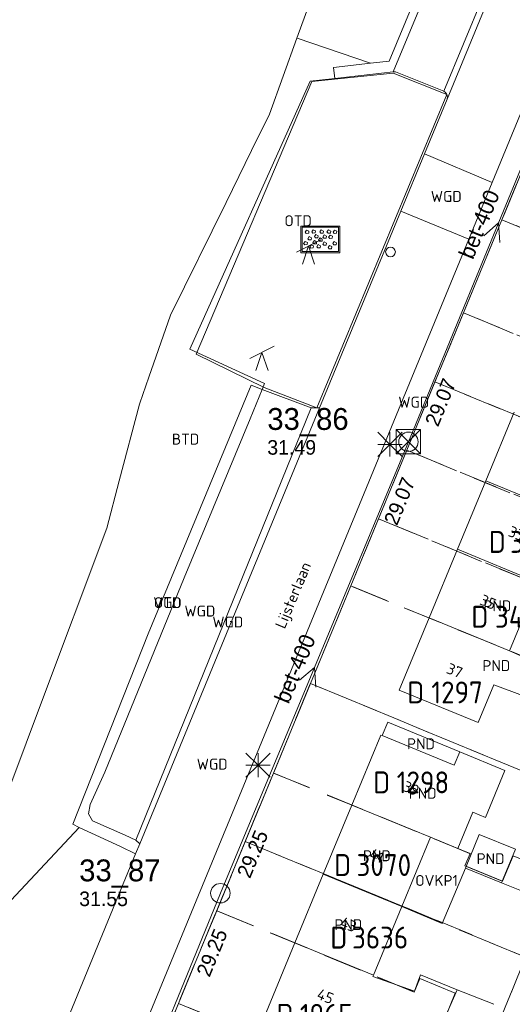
# Model space of a CAD drawing. Header units: metres. Extents: x 207644 to 210135, y 370459 to 373417.
# Tile 131 of 256: x 208226 to 208267, y 372011 to 372092. Entities that reach past the tile are written whole.
import ezdxf
from ezdxf.enums import TextEntityAlignment as Align

# ---------------------------------------------------------------- set-up
doc = ezdxf.new("R2010")
doc.units = ezdxf.units.M
doc.linetypes.add('HIDDEN2', pattern=[4.7625, 3.175, -1.5875])
for name, color, linetype in [('BTD', 7, 'Continuous'), ('combi_kolk', 7, 'Continuous'), ('CON_BxH400x400mm', 7, 'Continuous'), ('DMM_BxH400x400mm', 7, 'Continuous'), ('GB', 1, 'Continuous'), ('GB07', 1, 'Continuous'), ('GB11', 1, 'Continuous'), ('INV_BxH400x400mm', 7, 'Continuous'), ('KAD_Niet_vastgesteld_Perceel', 30, 'Continuous'), ('KAD_perceelnummer', 212, 'Continuous'), ('KAD_sectie', 212, 'Continuous'), ('KAD_Vastgesteld_Perceel', 212, 'Continuous'), ('NAR', 7, 'Continuous'), ('NLV_inspectieput', 7, 'Continuous'), ('NNR_inspectieput', 7, 'Continuous'), ('NOD_inspectieput', 7, 'Continuous'), ('ORL', 7, 'Continuous'), ('OTD', 7, 'Continuous'), ('OVKP1', 7, 'Continuous'), ('PIJL', 7, 'Continuous'), ('PND', 7, 'Continuous'), ('VGO', 7, 'Continuous'), ('WGD', 7, 'Continuous')]:
    doc.layers.add(name, color=color, linetype=linetype)
for name, color, linetype, lineweight in [('GMV', 7, 'Continuous', 25), ('GP1', 7, 'Continuous', 30), ('Q00_Overig_topografisch_object', 7, 'Continuous', 0), ('Q21_lantaarnpaal', 1, 'Continuous', 0), ('Q28_rioolput', 153, 'Continuous', 0), ('Q34_speelwerktuig', 3, 'Continuous', 0), ('Q84_zandbak-NGDW', 3, 'Continuous', 0)]:
    doc.layers.add(name, color=color, linetype=linetype, lineweight=lineweight)
doc.styles.add('ISO', font='isocpeur.ttf', dxfattribs={"height": 1})
doc.styles.add('ISOCP', font='ISOCP.shx', dxfattribs={"height": 1.8})

# ---------------------------------------------------------------- blocks, each defined once
blk = doc.blocks.new('ACMAP_ANN_TEMPLATE_Vastgesteld_Perceelnummer')
at = {"layer": 'KAD_perceelnummer', "style": 'ISOCP'}
blk.add_attdef('Perceelnummer', text='', height=1.8, dxfattribs=at).set_placement((0, 0), align=Align.MIDDLE)
at = {"layer": 'KAD_sectie', "style": 'ISOCP'}
blk.add_attdef('sectie', text='', height=1.8, dxfattribs=at).set_placement((-2.7, 0), align=Align.MIDDLE_RIGHT)
blk = doc.blocks.new('Q84')
for points in [[(-1.6, -1.1), (1.6, -1.1), (1.6, 1.1), (-1.6, 1.1), (-1.6, -1.1)], [(-1.5, 1), (-1.5, -1), (1.5, -1), (1.5, 1), (-1.5, 1)], [(-1.167, 0.489), (-1.258, 0.594), (-1.136, 0.763), (-0.949, 0.668), (-0.967, 0.498), (-1.167, 0.489)], [(-0.954, -0.048), (-1.045, 0.057), (-0.923, 0.226), (-0.736, 0.131), (-0.754, -0.039), (-0.954, -0.048)], [(-0.626, 0.519), (-0.717, 0.624), (-0.595, 0.793), (-0.408, 0.698), (-0.426, 0.528), (-0.626, 0.519)], [(-0.408, 0.123), (-0.499, 0.228), (-0.377, 0.397), (-0.19, 0.302), (-0.208, 0.132), (-0.408, 0.123)], [(-0.065, -0.152), (-0.156, -0.047), (-0.034, 0.122), (0.153, 0.027), (0.135, -0.143), (-0.065, -0.152)], [(0.032, 0.51), (-0.059, 0.615), (0.063, 0.784), (0.25, 0.689), (0.232, 0.519), (0.032, 0.51)], [(0.278, 0.086), (0.187, 0.191), (0.309, 0.36), (0.496, 0.265), (0.478, 0.095), (0.278, 0.086)], [(0.629, 0.51), (0.538, 0.615), (0.66, 0.784), (0.847, 0.689), (0.829, 0.519), (0.629, 0.51)], [(0.769, 0.08), (0.678, 0.185), (0.8, 0.354), (0.987, 0.259), (0.969, 0.089), (0.769, 0.08)], [(1.136, 0.494), (1.045, 0.599), (1.167, 0.768), (1.354, 0.673), (1.336, 0.503), (1.136, 0.494)], [(-1.29, -0.439), (-1.381, -0.334), (-1.259, -0.165), (-1.072, -0.26), (-1.09, -0.43), (-1.29, -0.439)], [(-0.79, -0.714), (-0.881, -0.609), (-0.759, -0.44), (-0.572, -0.535), (-0.59, -0.705), (-0.79, -0.714)], [(-0.529, -0.37), (-0.62, -0.265), (-0.498, -0.096), (-0.311, -0.191), (-0.329, -0.361), (-0.529, -0.37)], [(-0.214, -0.708), (-0.305, -0.603), (-0.183, -0.434), (0.004, -0.529), (-0.014, -0.699), (-0.214, -0.708)], [(0.285, -0.487), (0.194, -0.382), (0.316, -0.213), (0.503, -0.308), (0.485, -0.478), (0.285, -0.487)], [(0.717, -0.778), (0.626, -0.673), (0.748, -0.504), (0.935, -0.599), (0.917, -0.769), (0.717, -0.778)], [(1.105, -0.455), (1.014, -0.35), (1.136, -0.181), (1.323, -0.276), (1.305, -0.446), (1.105, -0.455)]]:
    blk.add_lwpolyline(points)
blk = doc.blocks.new('Q34')
for p, q in [((-1, -0.5), (1, 0.5)), ((-0.5, -1.5), (0, 0)), ((0, 0), (0.5, -1.5))]:
    blk.add_line(p, q)
blk = doc.blocks.new('Q21')
for p, q in [((-1, 1), (0, 0)), ((0, 1), (0, 0)), ((0, 0), (1, 1)), ((-1, 0), (0, 0)), ((-1, -1), (0, 0)), ((0, 0), (1, 0)), ((0, 0), (0, -1)), ((0, 0), (1, -1))]:
    blk.add_line(p, q)
blk = doc.blocks.new('Q28')
at = {"linetype": 'Continuous'}
for p, q in [((-1, -1), (1, 1)), ((-1, 1), (1, -1))]:
    blk.add_line(p, q, dxfattribs=at)
blk.add_lwpolyline([(1, 1), (1, -1), (-1, -1), (-1, 1)], close=True)

msp = doc.modelspace()

# ---------------------------------------------------------------- linework, layer by layer
at = {"layer": 'combi_kolk', "color": 253, "lineweight": 13}
msp.add_circle((208257, 372072.8), 0.4, dxfattribs=at)
at = {"layer": 'CON_BxH400x400mm', "color": 253, "linetype": 'Continuous', "lineweight": 13}
for points in [[(208273.29, 372093.21), (208258.48, 372057.17)], [(208258.48, 372057.17), (208243, 372020)], [(208243, 372020), (208227.49, 371982.01)]]:
    msp.add_lwpolyline(points, dxfattribs=at)
at = {"layer": 'GB', "color": 253, "linetype": 'Continuous', "lineweight": 13}
for points in [[(208264.835, 372053.97), (208267.167, 372059.62)], [(208262.504, 372048.32), (208264.835, 372053.97)], [(208264.835, 372053.97), (208274.721, 372049.891)], [(208260.173, 372042.67), (208262.504, 372048.32)], [(208269.122, 372045.588), (208262.504, 372048.32)], [(208257.722, 372036.731), (208260.173, 372042.67)], [(208265.495, 372037.17), (208264.213, 372034.055)], [(208264.213, 372034.055), (208257.722, 372036.731)], [(208253.813, 372027.258), (208256.194, 372033.028)], [(208256.194, 372033.028), (208256.312, 372032.979)], [(208256.312, 372032.979), (208262.245, 372030.531)], [(208266.412, 372030.102), (208264.81, 372026.239)], [(208251.471, 372021.582), (208253.813, 372027.258)], [(208263.782, 372026.687), (208262.542, 372023.681)], [(208264.81, 372026.239), (208263.782, 372026.687)], [(208260.285, 372024.606), (208257.936, 372018.914)], [(208263.182, 372022.063), (208264.305, 372024.834)], [(208249.129, 372015.906), (208251.471, 372021.582)], [(208257.936, 372018.914), (208255.596, 372013.242)], [(208246.762, 372010.17), (208249.129, 372015.906)], [(208255.557, 372013.148), (208255.596, 372013.242)]]:
    msp.add_lwpolyline(points, dxfattribs=at)
at = {"layer": 'GB07', "color": 253, "linetype": 'Continuous', "lineweight": 13}
for points in [[(208266.794, 372039.951), (208260.173, 372042.67)], [(208270.203, 372038.461), (208266.794, 372039.951)], [(208253.813, 372027.258), (208260.285, 372024.606)], [(208266.128, 372020.869), (208267.289, 372023.625)], [(208251.471, 372021.582), (208257.936, 372018.914)], [(208249.129, 372015.906), (208255.596, 372013.242)], [(208262.477, 372012.055), (208261.394, 372009.559)]]:
    msp.add_lwpolyline(points, dxfattribs=at)
at = {"layer": 'GB11', "color": 253, "linetype": 'Continuous', "lineweight": 13}
for points in [[(208269.122, 372045.588), (208266.794, 372039.951)], [(208268.918, 372035.896), (208265.495, 372037.17)], [(208262.7, 372031.634), (208256.768, 372034.083), (208256.312, 372032.979)], [(208262.245, 372030.531), (208262.7, 372031.634)], [(208262.7, 372031.634), (208266.412, 372030.102)], [(208262.542, 372023.681), (208260.285, 372024.606)], [(208264.305, 372024.834), (208267.289, 372023.625)], [(208266.128, 372020.869), (208263.182, 372022.063)], [(208266.128, 372020.869), (208269.15, 372019.644)], [(208258.963, 372011.947), (208255.557, 372013.148)], [(208259.462, 372013.273), (208258.963, 372011.947)], [(208262.477, 372012.055), (208259.462, 372013.273)], [(208262.477, 372012.055), (208262.97, 372011.856)], [(208262.97, 372011.856), (208265.492, 372010.852)]]:
    msp.add_lwpolyline(points, dxfattribs=at)
at = {"layer": 'GMV', "color": 253, "linetype": 'Continuous', "lineweight": 13}
for points in [[(208283.975, 372123.651), (208265.376, 372078.516)], [(208275.944, 372121.151), (208261.383, 372086.046)], [(208261.659, 372085.385), (208276.473, 372121.316)], [(208276.935, 372101.546), (208266.441, 372076.114)], [(208262.128, 372099.457), (208261.52, 372099.708), (208256.889, 372088.512), (208255.365, 372088.34)], [(208257.225, 372087.626), (208262.128, 372099.457)], [(208250.604, 372094.034), (208249.297, 372090.406)], [(208249.297, 372090.406), (208247.047, 372084.156)], [(208249.297, 372090.406), (208249.306, 372090.403)], [(208249.306, 372090.403), (208255.365, 372088.34)], [(208255.365, 372088.34), (208252.307, 372087.994), (208252.41, 372087.081)], [(208252.41, 372087.081), (208257.225, 372087.626)], [(208257.225, 372087.626), (208257.403, 372087.646)], [(208257.403, 372087.646), (208261.383, 372086.046)], [(208252.41, 372087.081), (208250.393, 372086.853), (208240.48, 372064.795), (208246.644, 372061.971)], [(208259.797, 372080.871), (208261.659, 372085.385)], [(208247.047, 372084.156), (208245.567, 372081.144)], [(208245.567, 372081.144), (208243.469, 372076.875)], [(208257.856, 372076.166), (208259.797, 372080.871)], [(208259.797, 372080.871), (208265.376, 372078.516)], [(208265.376, 372078.516), (208263.46, 372073.867)], [(208243.469, 372076.875), (208238.891, 372067.594)], [(208257.856, 372076.166), (208251.17, 372059.958)], [(208257.856, 372076.166), (208263.46, 372073.867)], [(208266.441, 372076.114), (208265.837, 372074.65)], [(208265.837, 372074.65), (208250.874, 372038.388)], [(208263.46, 372073.867), (208227.695, 371987.076)], [(208238.891, 372067.594), (208237.905, 372064.775)], [(208237.905, 372064.775), (208237.109, 372062.5)], [(208236.359, 372060.344), (208237.109, 372062.5)], [(208245.531, 372061.828), (208244.542, 372059.44)], [(208245.44, 372059.067), (208246.442, 372061.484)], [(208246.442, 372061.484), (208245.531, 372061.828)], [(208246.442, 372061.484), (208246.644, 372061.971)], [(208246.442, 372061.484), (208250.479, 372059.961)], [(208234.677, 372053.946), (208236.343, 372060.283)], [(208236.054, 372024.375), (208250.479, 372059.961)], [(208236.343, 372060.283), (208236.359, 372060.344)], [(208236.361, 372024.069), (208251.17, 372059.958)], [(208251.17, 372059.958), (208250.479, 372059.961)], [(208244.542, 372059.44), (208237.046, 372041.35)], [(208240.015, 372045.973), (208245.44, 372059.067)], [(208233.656, 372050.063), (208234.677, 372053.946)], [(208228.203, 372035.5), (208233.656, 372050.063)], [(208233.481, 372029.963), (208240.015, 372045.973)], [(208237.046, 372041.35), (208230.857, 372025.674)], [(208250.874, 372038.388), (208250.272, 372036.929)], [(208250.272, 372036.929), (208239.967, 372011.938)], [(208224.533, 372025.819), (208228.203, 372035.5)], [(208232.28, 372027.307), (208233.481, 372029.963)], [(208232.15, 372026.544), (208232.28, 372027.307)], [(208232.259, 372026.355), (208232.15, 372026.544)], [(208232.483, 372025.967), (208232.259, 372026.355)], [(208235.174, 372024.767), (208232.483, 372025.967)], [(208231.387, 372025.425), (208224.947, 372018.557)], [(208230.857, 372025.674), (208231.387, 372025.425)], [(208234.781, 372023.837), (208231.387, 372025.425)], [(208236.054, 372024.375), (208235.174, 372024.767)], [(208236.361, 372024.069), (208236.054, 372024.375)], [(208236.025, 372023.254), (208234.781, 372023.837)], [(208236.025, 372023.254), (208236.361, 372024.069)], [(208236.025, 372023.254), (208222.258, 371989.827)], [(208239.967, 372011.938), (208239.351, 372010.444)]]:
    msp.add_lwpolyline(points, dxfattribs=at)
msp.add_lwpolyline([(208261.383, 372086.046, -0.363511), (208261.659, 372085.385)], format="xyb", dxfattribs=at)
at = {"layer": 'GP1', "color": 253, "linetype": 'Continuous', "lineweight": 13}
for points in [[(208260.285, 372024.606), (208263.653, 372023.226)], [(208263.653, 372023.226), (208263.182, 372022.063)], [(208261.247, 372017.508), (208263.182, 372022.063)], [(208257.936, 372018.914), (208261.247, 372017.508)]]:
    msp.add_lwpolyline(points, dxfattribs=at)
at = {"layer": 'KAD_Niet_vastgesteld_Perceel', "color": 253, "linetype": 'HIDDEN2', "lineweight": 13}
msp.add_lwpolyline([(208274.004, 372094.445), (208271.647, 372088.733), (208269.317, 372083.085), (208266.169, 372075.456), (208263.005, 372067.788), (208260.744, 372062.309), (208260.656, 372062.096), (208258.34, 372056.481), (208256.008, 372050.83), (208253.73, 372045.31), (208250.82, 372038.257), (208250.414, 372037.272), (208247.373, 372029.897), (208245.049, 372024.262), (208242.696, 372018.555), (208239.552, 372010.932), (208236.285, 372003.009)], dxfattribs=at)
at = {"layer": 'KAD_Vastgesteld_Perceel', "color": 253, "linetype": 'HIDDEN2', "lineweight": 13}
for points in [[(208266.169, 372075.456), (208269.317, 372083.085), (208282.209, 372077.766), (208285.65, 372076.388), (208286.095, 372077.498), (208289.018, 372076.328), (208288.129, 372074.108), (208291.052, 372072.937), (208291.489, 372073.996), (208292.275, 372073.674), (208289.082, 372065.948), (208279.062, 372070.113), (208266.169, 372075.456)], [(208275.903, 372062.467), (208263.005, 372067.788), (208266.169, 372075.456), (208279.062, 372070.113), (208289.082, 372065.948), (208289.009, 372065.77), (208286.717, 372060.145), (208286.444, 372059.474), (208285.638, 372059.8), (208282.718, 372060.981), (208281.856, 372058.85), (208278.936, 372060.032), (208279.367, 372061.097), (208275.903, 372062.467)], [(208260.744, 372062.309), (208263.005, 372067.788), (208275.903, 372062.467), (208279.367, 372061.097), (208278.936, 372060.032), (208281.856, 372058.85), (208282.718, 372060.981), (208285.638, 372059.8), (208286.444, 372059.474), (208284.463, 372054.612), (208283.777, 372052.941), (208283.651, 372052.634), (208260.656, 372062.096), (208260.744, 372062.309)], [(208280.88, 372045.878), (208280.046, 372046.22), (208277.122, 372047.418), (208278.033, 372049.641), (208275.109, 372050.839), (208274.653, 372049.726), (208271.237, 372051.16), (208258.34, 372056.481), (208260.656, 372062.096), (208283.651, 372052.634), (208280.88, 372045.878)], [(208279.007, 372041.368), (208268.88, 372045.464), (208268.899, 372045.51), (208256.008, 372050.83), (208258.34, 372056.481), (208271.237, 372051.16), (208274.653, 372049.726), (208275.109, 372050.839), (208278.033, 372049.641), (208277.122, 372047.418), (208280.046, 372046.22), (208280.88, 372045.878), (208280.57, 372045.121), (208279.007, 372041.368)], [(208256.008, 372050.83), (208268.899, 372045.51), (208268.88, 372045.464), (208279.007, 372041.368), (208276.507, 372035.366), (208276.256, 372034.697), (208272.614, 372036.185), (208273.529, 372038.419), (208270.497, 372039.658), (208270.069, 372038.614), (208253.73, 372045.31), (208256.008, 372050.83)], [(208250.414, 372037.272), (208250.82, 372038.257), (208253.73, 372045.31), (208270.069, 372038.614), (208270.497, 372039.658), (208273.529, 372038.419), (208272.614, 372036.185), (208276.256, 372034.697), (208274.135, 372029.508), (208273.418, 372027.757), (208250.414, 372037.272)], [(208271.858, 372023.948), (208270.869, 372021.535), (208267.085, 372023.079), (208266.223, 372020.986), (208263.123, 372022.253), (208263.544, 372023.271), (208247.373, 372029.897), (208250.414, 372037.272), (208273.418, 372027.757), (208271.858, 372023.948)], [(208245.049, 372024.262), (208247.373, 372029.897), (208263.544, 372023.271), (208263.123, 372022.253), (208266.223, 372020.986), (208267.085, 372023.079), (208270.869, 372021.535), (208268.661, 372016.092), (208268.114, 372014.744), (208245.049, 372024.262)], [(208242.696, 372018.555), (208245.049, 372024.262), (208268.114, 372014.744), (208265.817, 372009.082), (208264.763, 372009.515), (208264.316, 372008.431), (208261.439, 372009.612), (208262.329, 372011.766), (208259.405, 372012.969), (208258.946, 372011.862), (208242.696, 372018.555)], [(208242.696, 372018.555), (208258.946, 372011.862), (208259.405, 372012.969), (208262.329, 372011.766), (208261.439, 372009.612), (208264.316, 372008.431), (208264.763, 372009.515), (208265.817, 372009.082), (208265.505, 372008.353), (208262.536, 372001.423), (208260.911, 372002.094), (208239.552, 372010.932), (208242.696, 372018.555)], [(208268.661, 372016.092), (208288.846, 372007.744), (208286.042, 372000.988), (208276.653, 372004.872), (208271.75, 372006.961), (208272.207, 372008.048), (208269.647, 372009.143), (208268.745, 372006.975), (208265.505, 372008.353), (208265.817, 372009.082), (208268.114, 372014.744), (208268.661, 372016.092)], [(208260.911, 372002.094), (208257.678, 371994.168), (208236.285, 372003.009), (208239.552, 372010.932), (208260.911, 372002.094)]]:
    msp.add_lwpolyline(points, close=True, dxfattribs=at)
at = {"layer": 'NOD_inspectieput', "color": 253, "lineweight": 13}
for centre in [(208258.48, 372057.17), (208243, 372020)]:
    msp.add_circle(centre, 0.8, dxfattribs=at)
at = {"layer": 'PIJL', "color": 253, "lineweight": 13}
for points in [[(208264.67, 372074.13), (208265.89, 372075.19), (208266, 372073.58)], [(208249.52, 372037.53), (208250.74, 372038.58), (208250.85, 372036.98)]]:
    msp.add_lwpolyline(points, dxfattribs=at)
at = {"layer": 'Q00_Overig_topografisch_object', "color": 253}
msp.add_lwpolyline([(208241.014, 372064.387), (208246.61, 372061.635), (208250.934, 372059.959), (208261.641, 372085.766), (208257.211, 372087.532), (208250.522, 372086.832), (208241.014, 372064.387)], dxfattribs=at)

# ---------------------------------------------------------------- block references
at = {"layer": 'KAD_Vastgesteld_Perceel', "color": 253, "linetype": 'HIDDEN2', "lineweight": 13}
ref = msp.add_blockref('ACMAP_ANN_TEMPLATE_Vastgesteld_Perceelnummer', (208269.182, 372048.925), dxfattribs=at)
ref.add_attrib('Perceelnummer', '3453', dxfattribs={"layer": 'KAD_perceelnummer', "lineweight": 13, "height": 1.8, "style": 'ISOCP'}).set_placement((208269.182, 372048.925), align=Align.MIDDLE)
ref.add_attrib('sectie', 'D', dxfattribs={"layer": 'KAD_sectie', "lineweight": 13, "height": 1.8, "style": 'ISOCP'}).set_placement((208266.482, 372048.925), align=Align.MIDDLE_RIGHT)
ref = msp.add_blockref('ACMAP_ANN_TEMPLATE_Vastgesteld_Perceelnummer', (208267.75, 372042.764), dxfattribs=at)
ref.add_attrib('Perceelnummer', '3431', dxfattribs={"layer": 'KAD_perceelnummer', "lineweight": 13, "height": 1.8, "style": 'ISOCP'}).set_placement((208267.75, 372042.764), align=Align.MIDDLE)
ref.add_attrib('sectie', 'D', dxfattribs={"layer": 'KAD_sectie', "lineweight": 13, "height": 1.8, "style": 'ISOCP'}).set_placement((208265.05, 372042.764), align=Align.MIDDLE_RIGHT)
ref = msp.add_blockref('ACMAP_ANN_TEMPLATE_Vastgesteld_Perceelnummer', (208262.478, 372036.534), dxfattribs=at)
ref.add_attrib('Perceelnummer', '1297', dxfattribs={"layer": 'KAD_perceelnummer', "lineweight": 13, "height": 1.8, "style": 'ISOCP'}).set_placement((208262.478, 372036.534), align=Align.MIDDLE)
ref.add_attrib('sectie', 'D', dxfattribs={"layer": 'KAD_sectie', "lineweight": 13, "height": 1.8, "style": 'ISOCP'}).set_placement((208259.778, 372036.534), align=Align.MIDDLE_RIGHT)
ref = msp.add_blockref('ACMAP_ANN_TEMPLATE_Vastgesteld_Perceelnummer', (208259.674, 372029.129), dxfattribs=at)
ref.add_attrib('Perceelnummer', '1298', dxfattribs={"layer": 'KAD_perceelnummer', "lineweight": 13, "height": 1.8, "style": 'ISOCP'}).set_placement((208259.674, 372029.129), align=Align.MIDDLE)
ref.add_attrib('sectie', 'D', dxfattribs={"layer": 'KAD_sectie', "lineweight": 13, "height": 1.8, "style": 'ISOCP'}).set_placement((208256.974, 372029.129), align=Align.MIDDLE_RIGHT)
ref = msp.add_blockref('ACMAP_ANN_TEMPLATE_Vastgesteld_Perceelnummer', (208256.452, 372022.321), dxfattribs=at)
ref.add_attrib('Perceelnummer', '3070', dxfattribs={"layer": 'KAD_perceelnummer', "lineweight": 13, "height": 1.8, "style": 'ISOCP'}).set_placement((208256.452, 372022.321), align=Align.MIDDLE)
ref.add_attrib('sectie', 'D', dxfattribs={"layer": 'KAD_sectie', "lineweight": 13, "height": 1.8, "style": 'ISOCP'}).set_placement((208253.752, 372022.321), align=Align.MIDDLE_RIGHT)
ref = msp.add_blockref('ACMAP_ANN_TEMPLATE_Vastgesteld_Perceelnummer', (208256.144, 372016.347), dxfattribs=at)
ref.add_attrib('Perceelnummer', '3636', dxfattribs={"layer": 'KAD_perceelnummer', "lineweight": 13, "height": 1.8, "style": 'ISOCP'}).set_placement((208256.144, 372016.347), align=Align.MIDDLE)
ref.add_attrib('sectie', 'D', dxfattribs={"layer": 'KAD_sectie', "lineweight": 13, "height": 1.8, "style": 'ISOCP'}).set_placement((208253.444, 372016.347), align=Align.MIDDLE_RIGHT)
ref = msp.add_blockref('ACMAP_ANN_TEMPLATE_Vastgesteld_Perceelnummer', (208251.713, 372009.989), dxfattribs=at)
ref.add_attrib('Perceelnummer', '1965', dxfattribs={"layer": 'KAD_perceelnummer', "lineweight": 13, "height": 1.8, "style": 'ISOCP'}).set_placement((208251.713, 372009.989), align=Align.MIDDLE)
ref.add_attrib('sectie', 'D', dxfattribs={"layer": 'KAD_sectie', "lineweight": 13, "height": 1.8, "style": 'ISOCP'}).set_placement((208249.013, 372009.989), align=Align.MIDDLE_RIGHT)
at = {"layer": 'Q21_lantaarnpaal', "color": 253}
for p in [(208256.95, 372056.956), (208246.105, 372030.545)]:
    msp.add_blockref('Q21', p, dxfattribs=at)
at = {"layer": 'Q28_rioolput', "color": 253}
msp.add_blockref('Q28', (208258.477, 372057.174), dxfattribs=at)
at = {"layer": 'Q34_speelwerktuig', "color": 253}
for p in [(208250.254, 372073.294), (208246.424, 372064.533)]:
    msp.add_blockref('Q34', p, dxfattribs=at)
at = {"layer": 'Q84_zandbak-NGDW', "color": 253}
msp.add_blockref('Q84', (208251.233, 372073.839), dxfattribs=at)

# ---------------------------------------------------------------- texts
at = {"layer": 'BTD', "color": 253, "linetype": 'Continuous', "lineweight": 13, "style": 'ISO'}
msp.add_text('BTD', height=0.9, dxfattribs=at).set_placement((208240.134, 372057.387), align=Align.MIDDLE_CENTER)
at = {"layer": 'DMM_BxH400x400mm', "color": 253, "lineweight": 13}
for rotation, p in [(67.66, (208263.78, 372072.11)), (67.39, (208248.61, 372035.52))]:
    msp.add_text('bet-400', height=1.3, rotation=rotation, dxfattribs=at).set_placement(p)
at = {"layer": 'INV_BxH400x400mm', "color": 253, "lineweight": 13}
for s, rotation, p in [('29.07', 67.66, (208260.91, 372058.34)), ('29.07', 67.39, (208257.53, 372050.2)), ('29.25', 67.39, (208245.43, 372021.15)), ('29.25', 67.79, (208242.1, 372013.02))]:
    msp.add_text(s, height=1.2, rotation=rotation, dxfattribs=at).set_placement(p)
at = {"layer": 'NAR', "color": 253, "linetype": 'Continuous', "lineweight": 13, "style": 'ISO'}
for s, p in [('33', (208267.367, 372049.62)), ('35', (208265.038, 372043.974)), ('37', (208262.283, 372038.331)), ('39', (208258.703, 372028.623)), ('41', (208255.877, 372023.091)), ('43', (208253.539, 372017.426)), ('45', (208251.644, 372011.514))]:
    msp.add_text(s, height=0.9, rotation=337.6, dxfattribs=at).set_placement(p, align=Align.MIDDLE_CENTER)
at = {"layer": 'NLV_inspectieput', "color": 253, "lineweight": 13}
for s, p in [('31.49', (208246.86, 372056.11)), ('31.55', (208231.38, 372018.94))]:
    msp.add_text(s, height=1.2, dxfattribs=at).set_placement(p)
at = {"layer": 'NNR_inspectieput', "color": 253, "lineweight": 13}
for s, p in [('33_86', (208246.86, 372058.15)), ('33_87', (208231.38, 372020.98))]:
    msp.add_text(s, height=1.8, dxfattribs=at).set_placement(p)
at = {"layer": 'ORL', "color": 253, "linetype": 'Continuous', "lineweight": 13, "style": 'ISO'}
msp.add_text('Lijsterlaan', height=0.9, rotation=67.5, dxfattribs=at).set_placement((208248.982, 372044.542), align=Align.MIDDLE_CENTER)
at = {"layer": 'OTD', "color": 253, "linetype": 'Continuous', "lineweight": 13, "style": 'ISO'}
for p in [(208249.396, 372075.371), (208238.65, 372043.925)]:
    msp.add_text('OTD', height=0.9, dxfattribs=at).set_placement(p, align=Align.MIDDLE_CENTER)
at = {"layer": 'OVKP1', "color": 253, "linetype": 'Continuous', "lineweight": 13, "style": 'ISO'}
msp.add_text('OVKP1', height=0.9, dxfattribs=at).set_placement((208260.795, 372021.049), align=Align.MIDDLE_CENTER)
at = {"layer": 'PND', "color": 253, "linetype": 'Continuous', "lineweight": 13, "style": 'ISO'}
for p in [(208265.797, 372043.663), (208265.711, 372038.745), (208259.507, 372032.307), (208259.647, 372028.235), (208255.878, 372023.088), (208265.236, 372022.844), (208253.533, 372017.412)]:
    msp.add_text('PND', height=0.9, dxfattribs=at).set_placement(p, align=Align.MIDDLE_CENTER)
at = {"layer": 'VGO', "color": 253, "linetype": 'Continuous', "lineweight": 13, "style": 'ISO'}
msp.add_text('VGO', height=0.9, dxfattribs=at).set_placement((208238.65, 372043.925), align=Align.MIDDLE_CENTER)
at = {"layer": 'WGD', "color": 253, "linetype": 'Continuous', "lineweight": 13, "style": 'ISO'}
for p in [(208261.592, 372077.374), (208258.918, 372060.434), (208241.315, 372043.233), (208243.612, 372042.331), (208242.325, 372030.627)]:
    msp.add_text('WGD', height=0.9, dxfattribs=at).set_placement(p, align=Align.MIDDLE_CENTER)

doc.saveas('drawing.dxf')
